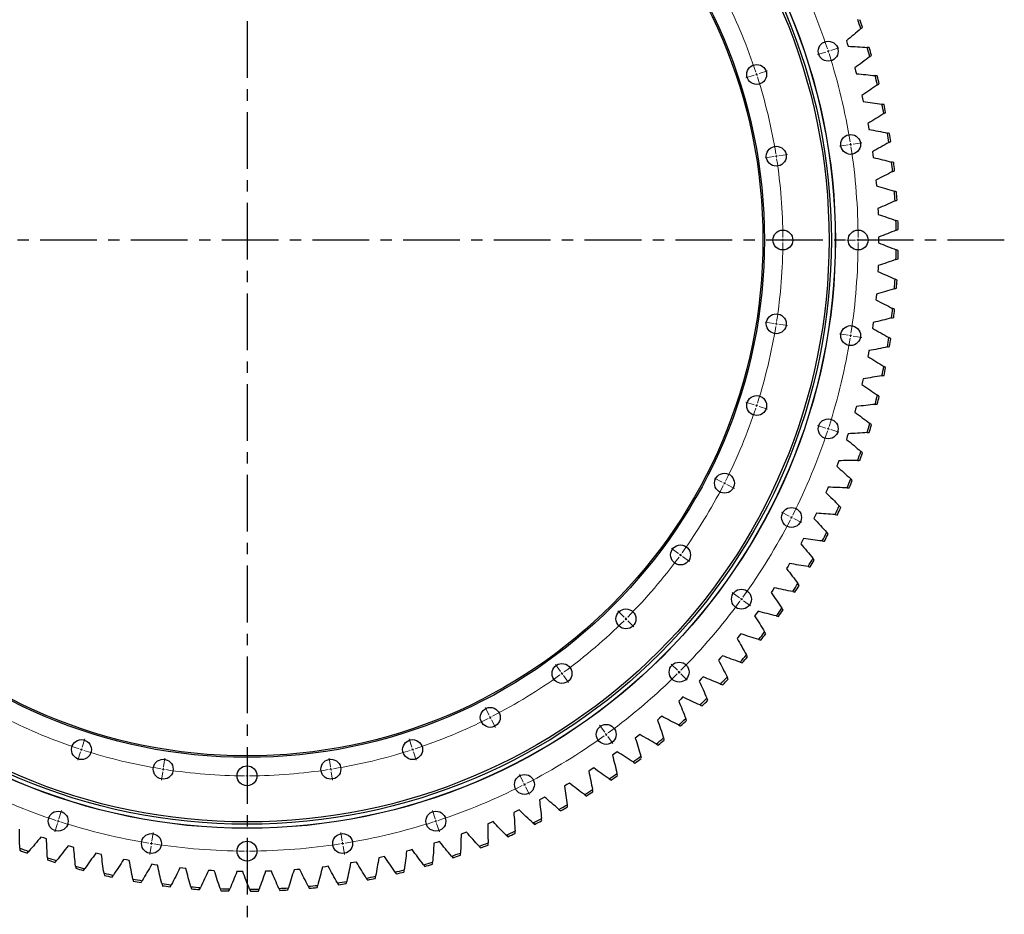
# Model space of a CAD drawing. Header units: millimetres. Extents: x 347 to 13098, y 43378 to 53497.
# Tile 6 of 15: x 3021 to 4950, y 50009 to 51762. Entities that reach past the tile are written whole.
import ezdxf

# ---------------------------------------------------------------- set-up
doc = ezdxf.new("R2010")
doc.units = ezdxf.units.MM
doc.header["$LTSCALE"] = 50
doc.linetypes.add('CENTER', pattern=[10.16, 6.35, -1.27, 1.27, -1.27])

msp = doc.modelspace()

# ---------------------------------------------------------------- linework, layer by layer
at = {"linetype": 'CENTER', "ltscale": 0.35}
for p, q in [((3466.4, 52825.9), (3466.4, 49835)), ((4950.3, 51330.4), (1982.5, 51330.4))]:
    msp.add_line(p, q, dxfattribs=at)
at = {"color": 0, "linetype": 'Continuous', "lineweight": 18}
for p, q in [((4610.1, 51702), (4626.3, 51707.3)), ((4600.6, 51698.9), (4584.4, 51693.7)), ((4605.3, 51700.5), (4603, 51699.7)), ((4605.3, 51700.5), (4607.7, 51701.3)), ((4460.3, 51653.4), (4444.1, 51648.1)), ((4465.1, 51654.9), (4462.7, 51654.1)), ((4465.1, 51654.9), (4467.4, 51655.7)), ((4469.8, 51656.5), (4486, 51661.7)), ((4644.3, 51517), (4627.5, 51514.3)), ((4649.2, 51517.8), (4646.7, 51517.4)), ((4649.2, 51517.8), (4651.7, 51518.2)), ((4654.1, 51518.6), (4670.9, 51521.2)), ((4503.5, 51494.7), (4506, 51495.1)), ((4508.5, 51495.5), (4525.2, 51498.1)), ((4498.6, 51493.9), (4481.8, 51491.3)), ((4503.5, 51494.7), (4501, 51494.3)), ((4511.4, 51330.4), (4494.4, 51330.4)), ((4516.4, 51330.4), (4513.9, 51330.4)), ((4516.4, 51330.4), (4518.9, 51330.4)), ((4521.4, 51330.4), (4538.4, 51330.4)), ((4658.9, 51330.4), (4641.9, 51330.4)), ((4663.9, 51330.4), (4661.4, 51330.4)), ((4663.9, 51330.4), (4666.4, 51330.4)), ((4668.9, 51330.4), (4685.9, 51330.4)), ((4498.6, 51167), (4481.8, 51169.6)), ((4503.5, 51166.2), (4501, 51166.6)), ((4503.5, 51166.2), (4506, 51165.8)), ((4508.5, 51165.4), (4525.2, 51162.7)), ((4644.3, 51143.9), (4627.5, 51146.6)), ((4649.2, 51143.1), (4646.7, 51143.5)), ((4649.2, 51143.1), (4651.7, 51142.7)), ((4654.1, 51142.3), (4670.9, 51139.7)), ((4460.3, 51007.5), (4444.1, 51012.8)), ((4465.1, 51006), (4462.7, 51006.8)), ((4465.1, 51006), (4467.4, 51005.2)), ((4469.8, 51004.4), (4486, 50999.2)), ((4600.6, 50961.9), (4584.4, 50967.2)), ((4605.3, 50960.4), (4603, 50961.2)), ((4605.3, 50960.4), (4607.7, 50959.6)), ((4610.1, 50958.9), (4626.3, 50953.6)), ((4397.5, 50856), (4382.4, 50863.7)), ((4402, 50853.8), (4399.8, 50854.9)), ((4402, 50853.8), (4404.2, 50852.6)), ((4406.5, 50851.5), (4421.6, 50843.8)), ((4529, 50789.1), (4513.8, 50796.8)), ((4533.4, 50786.8), (4531.2, 50787.9)), ((4533.4, 50786.8), (4535.6, 50785.7)), ((4537.9, 50784.5), (4553, 50776.8)), ((4311.9, 50716.2), (4298.1, 50726.2)), ((4315.9, 50713.3), (4313.9, 50714.7)), ((4315.9, 50713.3), (4317.9, 50711.8)), ((4320, 50710.3), (4333.7, 50700.3)), ((4431.2, 50629.5), (4417.4, 50639.5)), ((4435.2, 50626.6), (4433.2, 50628)), ((4435.2, 50626.6), (4437.3, 50625.1)), ((4439.3, 50623.6), (4453, 50613.6)), ((4205.4, 50591.5), (4193.3, 50603.5)), ((4208.9, 50588), (4207.1, 50589.8)), ((4208.9, 50588), (4210.7, 50586.2)), ((4212.4, 50584.4), (4224.5, 50572.4)), ((4080.7, 50485), (4070.7, 50498.8)), ((4309.7, 50487.2), (4297.6, 50499.2)), ((4083.6, 50481), (4082.1, 50483)), ((4083.6, 50481), (4085.1, 50479)), ((4086.6, 50476.9), (4096.5, 50463.2)), ((4313.2, 50483.7), (4311.4, 50485.5)), ((4313.2, 50483.7), (4315, 50481.9)), ((4316.7, 50480.2), (4328.8, 50468.1)), ((3940.9, 50399.3), (3933.1, 50414.5)), ((3943.1, 50394.9), (3942, 50397.1)), ((3943.1, 50394.9), (3944.3, 50392.7)), ((3945.4, 50390.4), (3953.1, 50375.3)), ((4167.4, 50365.7), (4157.4, 50379.4)), ((4170.3, 50361.6), (4168.8, 50363.7)), ((4170.3, 50361.6), (4171.8, 50359.6)), ((4173.3, 50357.6), (4183.2, 50343.9)), ((3143.5, 50336.6), (3148.8, 50352.8)), ((3789.4, 50336.6), (3784.1, 50352.8)), ((3140.4, 50327.1), (3135.2, 50310.9)), ((3142, 50331.8), (3141.2, 50329.5)), ((3142, 50331.8), (3142.7, 50334.2)), ((3790.9, 50331.8), (3790.1, 50334.2)), ((3790.9, 50331.8), (3791.7, 50329.5)), ((3792.5, 50327.1), (3797.7, 50310.9)), ((3303, 50298.3), (3305.6, 50315.1)), ((3466.4, 50285.4), (3466.4, 50302.4)), ((3629.9, 50298.3), (3627.3, 50315.1)), ((3301.4, 50288.4), (3298.7, 50271.6)), ((3302.2, 50293.4), (3301.8, 50290.9)), ((3302.2, 50293.4), (3302.6, 50295.8)), ((3466.4, 50280.4), (3466.4, 50282.9)), ((3466.4, 50280.4), (3466.4, 50277.9)), ((3630.7, 50293.4), (3630.3, 50295.8)), ((3630.7, 50293.4), (3631.1, 50290.9)), ((3631.5, 50288.4), (3634.1, 50271.6)), ((4007.8, 50267.9), (4000.1, 50283.1)), ((3466.4, 50275.4), (3466.4, 50258.4)), ((4010.1, 50263.5), (4009, 50265.7)), ((4010.1, 50263.5), (4011.2, 50261.2)), ((4012.4, 50259), (4020.1, 50243.9)), ((3097.9, 50196.3), (3103.2, 50212.5)), ((3834.9, 50196.3), (3829.7, 50212.5)), ((3094.8, 50186.8), (3089.6, 50170.6)), ((3096.4, 50191.6), (3095.6, 50189.2)), ((3096.4, 50191.6), (3097.2, 50193.9)), ((3836.5, 50191.6), (3835.7, 50193.9)), ((3836.5, 50191.6), (3837.3, 50189.2)), ((3838, 50186.8), (3843.3, 50170.6)), ((3279.9, 50152.6), (3282.6, 50169.4)), ((3653, 50152.6), (3650.3, 50169.4)), ((3279.1, 50147.7), (3278.7, 50145.2)), ((3279.1, 50147.7), (3279.5, 50150.2)), ((3466.4, 50137.9), (3466.4, 50154.9)), ((3653.8, 50147.7), (3653.4, 50150.2)), ((3653.8, 50147.7), (3654.2, 50145.2)), ((3278.3, 50142.8), (3275.7, 50126)), ((3466.4, 50132.9), (3466.4, 50135.4)), ((3466.4, 50132.9), (3466.4, 50130.4)), ((3466.4, 50127.9), (3466.4, 50110.9)), ((3654.6, 50142.8), (3657.2, 50126))]:
    msp.add_line(p, q, dxfattribs=at)
at = {"color": 7, "linetype": 'Continuous', "lineweight": 25}
for p, q in [((4640.9, 51721.1), (4642.7, 51715.6)), ((4642.7, 51715.6), (4644.4, 51710.1)), ((4657.3, 51667.6), (4658.9, 51662)), ((4658.9, 51662), (4660.4, 51656.4)), ((4671.3, 51613.4), (4672.7, 51607.8)), ((4672.7, 51607.8), (4673.9, 51602.2)), ((4682.9, 51558.7), (4684, 51553)), ((4684, 51553), (4685, 51547.3)), ((4691.9, 51503.5), (4692.8, 51497.8)), ((4692.8, 51497.8), (4693.5, 51492)), ((4698.5, 51447.9), (4699.1, 51442.2)), ((4699.1, 51442.2), (4699.6, 51436.4)), ((4702.6, 51392.1), (4702.9, 51386.4)), ((4702.9, 51386.4), (4703.1, 51380.6)), ((4704.1, 51336.2), (4704.1, 51330.4)), ((4704.1, 51330.4), (4704.1, 51324.7)), ((4702.9, 51274.5), (4702.6, 51268.7)), ((4703.1, 51280.3), (4702.9, 51274.5)), ((4699.1, 51218.7), (4698.5, 51213)), ((4699.6, 51224.5), (4699.1, 51218.7)), ((4693.5, 51168.9), (4692.8, 51163.1)), ((4692.8, 51163.1), (4691.9, 51157.4)), ((4685, 51113.6), (4684, 51107.9)), ((4684, 51107.9), (4682.9, 51102.2)), ((4672.7, 51053.1), (4671.3, 51047.5)), ((4673.9, 51058.7), (4672.7, 51053.1)), ((4658.9, 50998.9), (4657.3, 50993.3)), ((4660.4, 51004.4), (4658.9, 50998.9)), ((4642.7, 50945.3), (4640.9, 50939.8)), ((4644.4, 50950.8), (4642.7, 50945.3)), ((4626.1, 50898), (4624.1, 50892.6)), ((4624.1, 50892.6), (4622, 50887.2)), ((4603.1, 50840.7), (4600.8, 50835.4)), ((4605.4, 50846), (4603.1, 50840.7)), ((4579.8, 50789.8), (4577.3, 50784.7)), ((4582.3, 50795.1), (4579.8, 50789.8)), ((4557, 50745.2), (4554.3, 50740.1)), ((4554.3, 50740.1), (4551.5, 50735)), ((4526.5, 50691.5), (4523.5, 50686.6)), ((4529.4, 50696.5), (4526.5, 50691.5)), ((4499.7, 50649.1), (4496.5, 50644.3)), ((4496.5, 50644.3), (4493.3, 50639.5)), ((4464.5, 50598.4), (4461, 50593.8)), ((4467.8, 50603.1), (4464.5, 50598.4)), ((4430.4, 50554.1), (4426.7, 50549.6)), ((4434, 50558.6), (4430.4, 50554.1)), ((4394.3, 50511.3), (4390.4, 50507)), ((4398.1, 50515.7), (4394.3, 50511.3)), ((4360.3, 50474.4), (4356.3, 50470.2)), ((4356.3, 50470.2), (4352.3, 50466.1)), ((4320.7, 50434.9), (4316.6, 50430.9)), ((4316.6, 50430.9), (4312.3, 50427)), ((4279.4, 50397.2), (4275, 50393.4)), ((4275, 50393.4), (4270.6, 50389.7)), ((4231.9, 50357.8), (4227.3, 50354.3)), ((4236.4, 50361.4), (4231.9, 50357.8)), ((4187.1, 50324.2), (4182.4, 50320.9)), ((4191.8, 50327.6), (4187.1, 50324.2)), ((4140.9, 50292.7), (4136.1, 50289.6)), ((4145.8, 50295.9), (4140.9, 50292.7)), ((4093.3, 50263.3), (4088.3, 50260.4)), ((4098.3, 50266.2), (4093.3, 50263.3)), ((4044.5, 50236), (4039.4, 50233.4)), ((4049.6, 50238.8), (4044.5, 50236)), ((3994.4, 50211), (3989.2, 50208.6)), ((3999.6, 50213.5), (3994.4, 50211)), ((3943.3, 50188.3), (3938, 50186.1)), ((3948.6, 50190.6), (3943.3, 50188.3)), ((3891.2, 50167.9), (3885.8, 50166)), ((3896.6, 50170), (3891.2, 50167.9)), ((3068, 50158.6), (3062.6, 50160.5)), ((3073.5, 50156.8), (3068, 50158.6)), ((3838.3, 50149.9), (3832.7, 50148.2)), ((3843.8, 50151.7), (3838.3, 50149.9)), ((3121.4, 50141.8), (3115.9, 50143.5)), ((3127, 50140.2), (3121.4, 50141.8)), ((3175.5, 50127.4), (3169.9, 50128.8)), ((3181.1, 50126.1), (3175.5, 50127.4)), ((3784.5, 50134.3), (3778.9, 50132.9)), ((3790.1, 50135.9), (3784.5, 50134.3)), ((3230.1, 50115.5), (3224.5, 50116.7)), ((3235.8, 50114.5), (3230.1, 50115.5)), ((3285.3, 50106.1), (3279.6, 50107)), ((3291, 50105.3), (3285.3, 50106.1)), ((3675.2, 50110.5), (3669.5, 50109.6)), ((3680.9, 50111.5), (3675.2, 50110.5)), ((3730.2, 50121.2), (3724.5, 50120)), ((3735.8, 50122.4), (3730.2, 50121.2)), ((3340.8, 50099.1), (3335, 50099.8)), ((3346.5, 50098.6), (3340.8, 50099.1)), ((3396.5, 50094.7), (3390.8, 50095.1)), ((3402.3, 50094.4), (3396.5, 50094.7)), ((3452.5, 50092.8), (3446.7, 50092.9)), ((3458.2, 50092.8), (3452.5, 50092.8)), ((3508.4, 50093.5), (3502.6, 50093.3)), ((3514.2, 50093.7), (3508.4, 50093.5)), ((3564.2, 50096.6), (3558.5, 50096.2)), ((3570, 50097.1), (3564.2, 50096.6)), ((3619.9, 50102.3), (3614.2, 50101.6)), ((3625.6, 50103.1), (3619.9, 50102.3))]:
    msp.add_line(p, q, dxfattribs=at)
for centre, radius in [((3466.4, 51330.4), 1153), ((3466.4, 51330.4), 1152.7), ((3466.4, 51330.4), 1145), ((3466.4, 51330.4), 1140.5), ((3466.4, 51330.4), 1014), ((3466.4, 51330.4), 1011), ((4605.3, 51700.5), 19.5), ((4465.1, 51654.9), 19.5), ((4649.2, 51517.8), 19.5), ((4503.5, 51494.7), 19.5), ((4516.4, 51330.4), 19.5), ((4663.9, 51330.4), 19.5), ((4503.5, 51166.2), 19.5), ((4649.2, 51143.1), 19.5), ((4465.1, 51006), 19.5), ((4605.3, 50960.4), 19.5), ((4402, 50853.8), 19.5), ((4533.4, 50786.8), 19.5), ((4315.9, 50713.3), 19.5), ((4435.2, 50626.6), 19.5), ((4208.9, 50588), 19.5), ((4083.6, 50481), 19.5), ((4313.2, 50483.7), 19.5), ((3943.1, 50394.9), 19.5), ((4170.3, 50361.6), 19.5), ((3142, 50331.8), 19.5), ((3790.9, 50331.8), 19.5), ((3302.2, 50293.4), 19.5), ((3466.4, 50280.4), 19.5), ((3630.7, 50293.4), 19.5), ((4010.1, 50263.5), 19.5), ((3096.4, 50191.6), 19.5), ((3836.5, 50191.6), 19.5), ((3279.1, 50147.7), 19.5), ((3653.8, 50147.7), 19.5), ((3466.4, 50132.9), 19.5)]:
    msp.add_circle(centre, radius, dxfattribs=at)
at = {"color": 0, "linetype": 'Continuous', "lineweight": 18}
for radius, start, end in [(1197.5, 18.2392, 26.7608), (1050, 18.2728, 26.7272), (1197.5, 18, 18.1196), (1197.5, 17.8804, 18), (1197.5, 9.2392, 17.7608), (1050, 18, 18.1364), (1050, 17.8636, 18), (1050, 9.2728, 17.7272), (1197.5, 9, 9.1196), (1197.5, 8.8804, 9), (1050, 9, 9.1364), (1197.5, 0.2392, 8.7608), (1050, 8.8636, 9), (1050, 0.2728, 8.7272), (1050, 351.2728, 359.7272), (1050, 0, 0.1364), (1050, 359.8636, 0), (1197.5, 351.2392, 359.7608), (1197.5, 0, 0.1196), (1197.5, 359.8804, 0), (1050, 351, 351.1364), (1050, 342.2728, 350.7272), (1050, 350.8636, 351), (1197.5, 342.2392, 350.7608), (1197.5, 350.8804, 351), (1197.5, 351, 351.1196), (1050, 333.2728, 341.7272), (1050, 341.8636, 342), (1050, 342, 342.1364), (1197.5, 333.2392, 341.7608), (1197.5, 341.8804, 342), (1197.5, 342, 342.1196), (1050, 324.2728, 332.7272), (1050, 332.8636, 333), (1050, 333, 333.1364), (1197.5, 324.2392, 332.7608), (1197.5, 332.8804, 333), (1197.5, 333, 333.1196), (1050, 315.2728, 323.7272), (1050, 323.8636, 324), (1050, 324, 324.1364), (1197.5, 324, 324.1196), (1197.5, 315.2392, 323.7608), (1197.5, 323.8804, 324), (1050, 315, 315.1364), (1050, 306.2728, 314.7272), (1050, 314.8636, 315), (1050, 297.2728, 305.7272), (1050, 305.8636, 306), (1050, 306, 306.1364), (1197.5, 306.2392, 314.7608), (1197.5, 314.8804, 315), (1197.5, 315, 315.1196), (1050, 297, 297.1364), (1050, 243.2728, 251.7272), (1050, 288.2728, 296.7272), (1050, 296.8636, 297), (1197.5, 297.2392, 305.7608), (1197.5, 305.8804, 306), (1197.5, 306, 306.1196), (1050, 251.8636, 252), (1050, 252, 252.1364), (1050, 252.2728, 260.7272), (1050, 279.2728, 287.7272), (1050, 287.8636, 288), (1050, 288, 288.1364), (1050, 260.8636, 261), (1050, 261, 261.1364), (1050, 261.2728, 269.7272), (1050, 269.8636, 270), (1050, 270, 270.1364), (1050, 270.2728, 278.7272), (1050, 278.8636, 279), (1050, 279, 279.1364), (1197.5, 243.2392, 251.7608), (1197.5, 288.2392, 296.7608), (1197.5, 296.8804, 297), (1197.5, 297, 297.1196), (1197.5, 251.8804, 252), (1197.5, 252, 252.1196), (1197.5, 252.2392, 260.7608), (1197.5, 279.2392, 287.7608), (1197.5, 287.8804, 288), (1197.5, 288, 288.1196), (1197.5, 260.8804, 261), (1197.5, 261, 261.1196), (1197.5, 261.2392, 269.7608), (1197.5, 270.2392, 278.7608), (1197.5, 278.8804, 279), (1197.5, 279, 279.1196), (1197.5, 269.8804, 270), (1197.5, 270, 270.1196)]:
    msp.add_arc((3466.4, 51330.4), radius, start, end, dxfattribs=at)
at = {"color": 7, "linetype": 'Continuous', "lineweight": 25}
for radius, start, end in [(1272.2, 19.0022, 19.8467), (1276.2, 19.0733, 19.7756), (1272.2, 16.4123, 17.2568), (1276.2, 16.4834, 17.1857), (1272.2, 13.8223, 14.6669), (1276.2, 13.8935, 14.5957), (1272.2, 11.2324, 12.0769), (1276.2, 11.3036, 12.0058), (1272.2, 8.6425, 9.487), (1276.2, 8.7136, 9.4159), (1272.2, 6.0525, 6.8971), (1276.2, 6.1237, 6.8259), (1272.2, 3.4626, 4.3072), (1276.2, 3.5338, 4.236), (1272.2, 0.8727, 1.7172), (1276.2, 0.9438, 1.6461), (1272.2, 358.2828, 359.1273), (1276.2, 358.3539, 359.0562), (1272.2, 355.6928, 356.5374), (1276.2, 355.764, 356.4662), (1272.2, 353.1029, 353.9475), (1276.2, 353.1741, 353.8763), (1272.2, 350.513, 351.3575), (1276.2, 350.5841, 351.2864), (1272.2, 347.9231, 348.7676), (1276.2, 347.9942, 348.6964), (1272.2, 345.3331, 346.1777), (1276.2, 345.4043, 346.1065), (1272.2, 342.7432, 343.5877), (1276.2, 342.8143, 343.5166), (1272.2, 340.1533, 340.9978), (1276.2, 340.2244, 340.9267), (1272.2, 337.5633, 338.4079), (1276.2, 337.6345, 338.3367), (1272.2, 334.9734, 335.818), (1276.2, 335.0446, 335.7468), (1272.2, 332.3835, 333.228), (1276.2, 332.4546, 333.1569), (1272.2, 329.7936, 330.6381), (1276.2, 329.8647, 330.567), (1272.2, 327.2036, 328.0482), (1276.2, 327.2748, 327.977), (1272.2, 324.6137, 325.4582), (1276.2, 324.6848, 325.3871), (1272.2, 322.0238, 322.8683), (1276.2, 322.0949, 322.7972), (1272.2, 319.4338, 320.2784), (1276.2, 319.505, 320.2072), (1272.2, 316.8439, 317.6885), (1276.2, 316.9151, 317.6173), (1272.2, 314.254, 315.0985), (1276.2, 314.3251, 315.0274), (1272.2, 311.6641, 312.5086), (1276.2, 311.7352, 312.4375), (1272.2, 309.0741, 309.9187), (1276.2, 309.1453, 309.8475), (1272.2, 306.4842, 307.3287), (1276.2, 306.5553, 307.2576), (1272.2, 303.8943, 304.7388), (1276.2, 303.9654, 304.6677), (1272.2, 301.3043, 302.1489), (1276.2, 301.3755, 302.0777), (1272.2, 298.7144, 299.559), (1276.2, 298.7856, 299.4878), (1272.2, 296.1245, 296.969), (1276.2, 296.1956, 296.8979), (1272.2, 293.5346, 294.3791), (1276.2, 293.6057, 294.308), (1272.2, 290.9446, 291.7892), (1276.2, 291.0158, 291.718), (1272.2, 249.5058, 250.3503), (1276.2, 249.5769, 250.2792), (1272.2, 288.3547, 289.1992), (1272.2, 252.0957, 252.9403), (1276.2, 252.1669, 252.8691), (1272.2, 285.7648, 286.6093), (1276.2, 285.8359, 286.5382), (1276.2, 288.4259, 289.1281), (1272.2, 254.6856, 255.5302), (1276.2, 254.7568, 255.459), (1272.2, 257.2756, 258.1201), (1272.2, 283.1749, 284.0194), (1276.2, 283.246, 283.9482), (1276.2, 257.3467, 258.049), (1272.2, 259.8655, 260.71), (1276.2, 259.9366, 260.6389), (1272.2, 262.4554, 263.3), (1272.2, 277.995, 278.8395), (1276.2, 278.0661, 278.7684), (1272.2, 280.5849, 281.4295), (1276.2, 280.6561, 281.3583), (1276.2, 262.5266, 263.2288), (1272.2, 265.0454, 265.8899), (1276.2, 265.1165, 265.8188), (1272.2, 267.6353, 268.4798), (1276.2, 267.7064, 268.4087), (1272.2, 270.2252, 271.0698), (1276.2, 270.2964, 270.9986), (1272.2, 272.8151, 273.6597), (1276.2, 272.8863, 273.5885), (1272.2, 275.4051, 276.2496), (1276.2, 275.4762, 276.1785)]:
    msp.add_arc((3466.4, 51330.4), radius, start, end, dxfattribs=at)
for points in [[(4669.3, 51744.7), (4670.4, 51745.6), (4671.5, 51746.5), (4672.6, 51747.5)], [(4669.3, 51744.7), (4659.9, 51736.7), (4650.5, 51728.8), (4640.9, 51721.1)], [(4644.4, 51710.1), (4656.8, 51709.5), (4669.1, 51708.8), (4681.4, 51707.9)], [(4685.7, 51707.5), (4684.2, 51707.6), (4682.8, 51707.7), (4681.4, 51707.9)], [(4686.8, 51689.9), (4677.1, 51682.3), (4667.2, 51674.9), (4657.3, 51667.6)], [(4686.8, 51689.9), (4687.9, 51690.8), (4689.1, 51691.7), (4690.2, 51692.6)], [(4660.4, 51656.4), (4672.7, 51655.3), (4684.9, 51654), (4697.2, 51652.6)], [(4701.5, 51652), (4700, 51652.2), (4698.6, 51652.4), (4697.2, 51652.6)], [(4701.8, 51634.4), (4691.7, 51627.3), (4681.6, 51620.3), (4671.3, 51613.4)], [(4701.8, 51634.4), (4703, 51635.2), (4704.1, 51636.1), (4705.3, 51636.9)], [(4673.9, 51602.2), (4686.1, 51600.5), (4698.3, 51598.6), (4710.5, 51596.6)], [(4714.7, 51595.9), (4713.3, 51596.1), (4711.9, 51596.4), (4710.5, 51596.6)], [(4714.3, 51578.3), (4703.9, 51571.6), (4693.4, 51565.1), (4682.9, 51558.7)], [(4714.3, 51578.3), (4715.5, 51579), (4716.7, 51579.8), (4717.9, 51580.6)], [(4685, 51547.3), (4697.1, 51545.1), (4709.2, 51542.7), (4721.2, 51540.1)], [(4725.4, 51539.2), (4724, 51539.5), (4722.6, 51539.8), (4721.2, 51540.1)], [(4724.2, 51521.6), (4713.5, 51515.4), (4702.8, 51509.4), (4691.9, 51503.5)], [(4724.2, 51521.6), (4725.4, 51522.3), (4726.7, 51523.1), (4727.9, 51523.8)], [(4693.5, 51492), (4705.5, 51489.3), (4717.5, 51486.3), (4729.4, 51483.2)], [(4733.6, 51482.1), (4732.2, 51482.5), (4730.8, 51482.9), (4729.4, 51483.2)], [(4731.6, 51464.6), (4720.6, 51458.9), (4709.6, 51453.3), (4698.5, 51447.9)], [(4731.6, 51464.6), (4732.8, 51465.3), (4734.1, 51465.9), (4735.4, 51466.6)], [(4699.6, 51436.4), (4711.4, 51433.1), (4723.3, 51429.6), (4735, 51426)], [(4739.2, 51424.7), (4737.8, 51425.1), (4736.4, 51425.6), (4735, 51426)], [(4736.3, 51407.3), (4725.1, 51402.1), (4713.9, 51397), (4702.6, 51392.1)], [(4736.3, 51407.3), (4737.6, 51407.9), (4738.9, 51408.5), (4740.2, 51409.1)], [(4703.1, 51380.6), (4714.8, 51376.8), (4726.5, 51372.7), (4738.1, 51368.6)], [(4742.1, 51367.1), (4740.8, 51367.6), (4739.4, 51368.1), (4738.1, 51368.6)], [(4738.5, 51349.8), (4727.1, 51345.1), (4715.6, 51340.6), (4704.1, 51336.2)], [(4738.5, 51349.8), (4739.8, 51350.4), (4741.1, 51350.9), (4742.5, 51351.5)], [(4704.1, 51324.7), (4715.6, 51320.3), (4727.1, 51315.8), (4738.5, 51311.1)], [(4742.5, 51309.4), (4741.1, 51310), (4739.8, 51310.5), (4738.5, 51311.1)], [(4738.1, 51292.3), (4726.5, 51288.1), (4714.8, 51284.1), (4703.1, 51280.3)], [(4738.1, 51292.3), (4739.4, 51292.8), (4740.8, 51293.3), (4742.1, 51293.8)], [(4702.6, 51268.7), (4713.9, 51263.9), (4725.1, 51258.8), (4736.3, 51253.6)], [(4740.2, 51251.8), (4738.9, 51252.4), (4737.6, 51253), (4736.3, 51253.6)], [(4735, 51234.9), (4723.3, 51231.2), (4711.4, 51227.8), (4699.6, 51224.5)], [(4735, 51234.9), (4736.4, 51235.3), (4737.8, 51235.8), (4739.2, 51236.2)], [(4698.5, 51213), (4709.6, 51207.6), (4720.6, 51202), (4731.6, 51196.3)], [(4735.4, 51194.3), (4734.1, 51195), (4732.8, 51195.6), (4731.6, 51196.3)], [(4729.4, 51177.7), (4717.5, 51174.6), (4705.5, 51171.6), (4693.5, 51168.9)], [(4729.4, 51177.7), (4730.8, 51178), (4732.2, 51178.4), (4733.6, 51178.8)], [(4691.9, 51157.4), (4702.8, 51151.5), (4713.5, 51145.5), (4724.2, 51139.3)], [(4727.9, 51137.1), (4726.7, 51137.8), (4725.4, 51138.6), (4724.2, 51139.3)], [(4721.2, 51120.8), (4709.2, 51118.2), (4697.1, 51115.8), (4685, 51113.6)], [(4721.2, 51120.8), (4722.6, 51121.1), (4724, 51121.4), (4725.4, 51121.7)], [(4682.9, 51102.2), (4693.4, 51095.8), (4703.9, 51089.3), (4714.3, 51082.6)], [(4717.9, 51080.3), (4716.7, 51081.1), (4715.5, 51081.9), (4714.3, 51082.6)], [(4710.5, 51064.3), (4698.3, 51062.2), (4686.1, 51060.4), (4673.9, 51058.7)], [(4710.5, 51064.3), (4711.9, 51064.5), (4713.3, 51064.7), (4714.7, 51065)], [(4671.3, 51047.5), (4681.6, 51040.6), (4691.7, 51033.6), (4701.8, 51026.5)], [(4705.3, 51024), (4704.1, 51024.8), (4703, 51025.7), (4701.8, 51026.5)], [(4697.2, 51008.3), (4684.9, 51006.9), (4672.7, 51005.6), (4660.4, 51004.4)], [(4697.2, 51008.3), (4698.6, 51008.5), (4700, 51008.7), (4701.5, 51008.8)], [(4657.3, 50993.3), (4667.2, 50986), (4677.1, 50978.6), (4686.8, 50971)], [(4690.2, 50968.3), (4689.1, 50969.2), (4687.9, 50970.1), (4686.8, 50971)], [(4640.9, 50939.8), (4650.5, 50932.1), (4659.9, 50924.2), (4669.3, 50916.2)], [(4681.4, 50953), (4669.1, 50952.1), (4656.8, 50951.4), (4644.4, 50950.8)], [(4681.4, 50953), (4682.8, 50953.1), (4684.2, 50953.3), (4685.7, 50953.4)], [(4663.1, 50898.5), (4650.7, 50898.2), (4638.4, 50898), (4626.1, 50898)], [(4663.1, 50898.5), (4664.5, 50898.6), (4665.9, 50898.6), (4667.4, 50898.7)], [(4672.6, 50913.4), (4671.5, 50914.3), (4670.4, 50915.3), (4669.3, 50916.2)], [(4622, 50887.2), (4631.2, 50879), (4640.4, 50870.7), (4649.4, 50862.3)], [(4652.5, 50859.3), (4651.5, 50860.3), (4650.4, 50861.3), (4649.4, 50862.3)], [(4642.3, 50844.9), (4630, 50845.1), (4617.7, 50845.5), (4605.4, 50846)], [(4642.3, 50844.9), (4643.8, 50844.9), (4645.2, 50844.9), (4646.6, 50844.8)], [(4600.8, 50835.4), (4609.7, 50826.8), (4618.4, 50818.1), (4627, 50809.3)], [(4630, 50806.2), (4629, 50807.3), (4628, 50808.3), (4627, 50809.3)], [(4577.3, 50784.7), (4585.7, 50775.7), (4594.1, 50766.6), (4602.3, 50757.4)], [(4619.2, 50792.3), (4606.9, 50793), (4594.6, 50793.9), (4582.3, 50795.1)], [(4619.2, 50792.3), (4620.6, 50792.2), (4622.1, 50792.1), (4623.5, 50792)], [(4593.7, 50740.7), (4581.4, 50742), (4569.2, 50743.5), (4557, 50745.2)], [(4605.1, 50754.2), (4604.2, 50755.3), (4603.2, 50756.3), (4602.3, 50757.4)], [(4551.5, 50735), (4559.5, 50725.7), (4567.4, 50716.2), (4575.2, 50706.7)], [(4593.7, 50740.7), (4595.1, 50740.6), (4596.6, 50740.4), (4598, 50740.3)], [(4577.9, 50703.3), (4577, 50704.4), (4576.1, 50705.5), (4575.2, 50706.7)], [(4523.5, 50686.6), (4531.1, 50676.9), (4538.6, 50667.1), (4545.9, 50657.2)], [(4565.9, 50690.4), (4553.7, 50692.2), (4541.5, 50694.3), (4529.4, 50696.5)], [(4565.9, 50690.4), (4567.3, 50690.2), (4568.7, 50690), (4570.2, 50689.7)], [(4535.9, 50641.4), (4523.8, 50643.8), (4511.7, 50646.4), (4499.7, 50649.1)], [(4548.4, 50653.7), (4547.6, 50654.9), (4546.7, 50656), (4545.9, 50657.2)], [(4493.3, 50639.5), (4500.5, 50629.5), (4507.5, 50619.3), (4514.4, 50609.1)], [(4535.9, 50641.4), (4537.3, 50641.1), (4538.7, 50640.8), (4540.1, 50640.5)], [(4516.8, 50605.5), (4516, 50606.7), (4515.2, 50607.9), (4514.4, 50609.1)], [(4461, 50593.8), (4467.7, 50583.5), (4474.3, 50573), (4480.7, 50562.5)], [(4503.6, 50593.7), (4491.6, 50596.7), (4479.7, 50599.8), (4467.8, 50603.1)], [(4503.6, 50593.7), (4505, 50593.4), (4506.4, 50593), (4507.8, 50592.7)], [(4469.3, 50547.6), (4457.4, 50551.1), (4445.7, 50554.8), (4434, 50558.6)], [(4482.9, 50558.8), (4482.2, 50560), (4481.4, 50561.3), (4480.7, 50562.5)], [(4426.7, 50549.6), (4432.9, 50539), (4439, 50528.2), (4445, 50517.4)], [(4469.3, 50547.6), (4470.6, 50547.2), (4472, 50546.8), (4473.4, 50546.4)], [(4432.9, 50503.1), (4421.2, 50507.1), (4409.6, 50511.3), (4398.1, 50515.7)], [(4447, 50513.7), (4446.3, 50514.9), (4445.7, 50516.2), (4445, 50517.4)], [(4390.4, 50507), (4396.2, 50496.1), (4401.8, 50485.1), (4407.2, 50474.1)], [(4432.9, 50503.1), (4434.2, 50502.6), (4435.6, 50502.2), (4436.9, 50501.7)], [(4394.5, 50460.3), (4383, 50464.8), (4371.6, 50469.5), (4360.3, 50474.4)], [(4409.1, 50470.2), (4408.5, 50471.5), (4407.9, 50472.8), (4407.2, 50474.1)], [(4352.3, 50466.1), (4357.5, 50454.9), (4362.6, 50443.7), (4367.6, 50432.4)], [(4394.5, 50460.3), (4395.8, 50459.7), (4397.2, 50459.2), (4398.5, 50458.7)], [(4354.2, 50419.2), (4343, 50424.3), (4331.8, 50429.5), (4320.7, 50434.9)], [(4312.3, 50427), (4317.1, 50415.6), (4321.7, 50404.1), (4326.1, 50392.6)], [(4354.2, 50419.2), (4355.5, 50418.6), (4356.9, 50418.1), (4358.2, 50417.5)], [(4369.3, 50428.5), (4368.7, 50429.8), (4368.1, 50431.1), (4367.6, 50432.4)], [(4312.2, 50380), (4301.1, 50385.6), (4290.2, 50391.3), (4279.4, 50397.2)], [(4270.6, 50389.7), (4274.9, 50378.1), (4278.9, 50366.4), (4282.8, 50354.7)], [(4312.2, 50380), (4313.4, 50379.4), (4314.7, 50378.8), (4316, 50378.1)], [(4327.6, 50388.6), (4327.1, 50389.9), (4326.6, 50391.3), (4326.1, 50392.6)], [(4268.3, 50342.8), (4257.6, 50348.9), (4246.9, 50355.1), (4236.4, 50361.4)], [(4227.3, 50354.3), (4231, 50342.5), (4234.5, 50330.7), (4237.9, 50318.8)], [(4268.3, 50342.8), (4269.6, 50342.1), (4270.8, 50341.4), (4272.1, 50340.7)], [(4284.2, 50350.6), (4283.7, 50352), (4283.3, 50353.4), (4282.8, 50354.7)], [(4182.4, 50320.9), (4185.6, 50309), (4188.6, 50297), (4191.4, 50285)], [(4222.9, 50307.6), (4212.4, 50314.1), (4202.1, 50320.8), (4191.8, 50327.6)], [(4239.1, 50314.7), (4238.7, 50316.1), (4238.3, 50317.5), (4237.9, 50318.8)], [(4222.9, 50307.6), (4224.1, 50306.8), (4225.3, 50306.1), (4226.5, 50305.3)], [(4136.1, 50289.6), (4138.7, 50277.5), (4141.1, 50265.4), (4143.4, 50253.3)], [(4175.9, 50274.4), (4165.7, 50281.4), (4155.7, 50288.6), (4145.8, 50295.9)], [(4192.4, 50280.8), (4192, 50282.2), (4191.7, 50283.6), (4191.4, 50285)], [(4088.3, 50260.4), (4090.4, 50248.2), (4092.3, 50236), (4094, 50223.8)], [(4127.5, 50243.5), (4117.6, 50250.9), (4107.9, 50258.5), (4098.3, 50266.2)], [(4175.9, 50274.4), (4177.1, 50273.6), (4178.3, 50272.8), (4179.4, 50272)], [(4127.5, 50243.5), (4128.6, 50242.6), (4129.7, 50241.7), (4130.9, 50240.9)], [(4144.2, 50249.1), (4143.9, 50250.5), (4143.7, 50251.9), (4143.4, 50253.3)], [(4039.4, 50233.4), (4040.9, 50221.1), (4042.2, 50208.9), (4043.4, 50196.6)], [(4077.7, 50214.7), (4068.2, 50222.6), (4058.8, 50230.6), (4049.6, 50238.8)], [(4094.6, 50219.6), (4094.4, 50221), (4094.2, 50222.4), (4094, 50223.8)], [(3989.2, 50208.6), (3990.2, 50196.3), (3991, 50184), (3991.6, 50171.7)], [(4026.6, 50188.2), (4017.5, 50196.5), (4008.5, 50205), (3999.6, 50213.5)], [(4077.7, 50214.7), (4078.8, 50213.8), (4079.9, 50212.9), (4081, 50211.9)], [(3938, 50186.1), (3938.4, 50173.8), (3938.6, 50161.5), (3938.7, 50149.1)], [(3974.4, 50164.1), (3965.7, 50172.8), (3957.1, 50181.6), (3948.6, 50190.6)], [(4026.6, 50188.2), (4027.7, 50187.2), (4028.7, 50186.3), (4029.8, 50185.3)], [(4043.8, 50192.3), (4043.7, 50193.7), (4043.5, 50195.2), (4043.4, 50196.6)], [(3021, 50138.8), (3020.8, 50151.1), (3020.8, 50163.4), (3020.9, 50175.8)], [(3885.8, 50166), (3885.6, 50153.7), (3885.3, 50141.3), (3884.8, 50129)], [(3921.2, 50142.3), (3912.9, 50151.4), (3904.7, 50160.6), (3896.6, 50170)], [(3974.4, 50164.1), (3975.4, 50163.1), (3976.5, 50162), (3977.5, 50161)], [(3991.8, 50167.4), (3991.7, 50168.8), (3991.6, 50170.3), (3991.6, 50171.7)], [(3062.6, 50160.5), (3054.7, 50151), (3046.8, 50141.6), (3038.6, 50132.3)], [(3075.3, 50119.9), (3074.6, 50132.2), (3074, 50144.5), (3073.5, 50156.8)], [(3832.7, 50148.2), (3832, 50135.9), (3831.1, 50123.6), (3830.1, 50111.3)], [(3867.1, 50123), (3859.1, 50132.4), (3851.4, 50142), (3843.8, 50151.7)], [(3938.7, 50144.8), (3938.7, 50146.3), (3938.7, 50147.7), (3938.7, 50149.1)], [(3021, 50138.8), (3021.1, 50137.3), (3021.1, 50135.9), (3021.1, 50134.5)], [(3035.8, 50129.1), (3036.8, 50130.2), (3037.7, 50131.3), (3038.6, 50132.3)], [(3115.9, 50143.5), (3108.5, 50133.6), (3100.9, 50123.9), (3093.2, 50114.2)], [(3130.4, 50103.4), (3129.1, 50115.7), (3127.9, 50128), (3127, 50140.2)], [(3169.9, 50128.8), (3162.9, 50118.7), (3155.8, 50108.6), (3148.6, 50098.6)], [(3186.2, 50089.5), (3184.3, 50101.7), (3182.6, 50113.9), (3181.1, 50126.1)], [(3778.9, 50132.9), (3777.7, 50120.6), (3776.2, 50108.4), (3774.6, 50096.1)], [(3812.1, 50106.1), (3804.6, 50115.9), (3797.3, 50125.8), (3790.1, 50135.9)], [(3884.6, 50124.7), (3884.7, 50126.1), (3884.8, 50127.6), (3884.8, 50129)], [(3921.2, 50142.3), (3922.2, 50141.2), (3923.1, 50140.2), (3924.1, 50139.1)], [(3075.3, 50119.9), (3075.4, 50118.4), (3075.5, 50117), (3075.6, 50115.6)], [(3090.5, 50110.9), (3091.4, 50112), (3092.3, 50113.1), (3093.2, 50114.2)], [(3224.5, 50116.7), (3218, 50106.2), (3211.3, 50095.8), (3204.5, 50085.5)], [(3242.6, 50078.1), (3240.2, 50090.2), (3237.9, 50102.3), (3235.8, 50114.5)], [(3279.6, 50107), (3273.5, 50096.2), (3267.4, 50085.5), (3261.1, 50074.9)], [(3669.5, 50109.6), (3667.2, 50097.5), (3664.6, 50085.4), (3661.9, 50073.4)], [(3700.1, 50079.9), (3693.6, 50090.3), (3687.2, 50100.9), (3680.9, 50111.5)], [(3724.5, 50120), (3722.7, 50107.8), (3720.7, 50095.6), (3718.5, 50083.5)], [(3756.4, 50091.7), (3749.4, 50101.9), (3742.5, 50112.1), (3735.8, 50122.4)], [(3812.1, 50106.1), (3813, 50105), (3813.8, 50103.8), (3814.7, 50102.7)], [(3829.7, 50107), (3829.8, 50108.5), (3830, 50109.9), (3830.1, 50111.3)], [(3867.1, 50123), (3868, 50121.9), (3868.9, 50120.8), (3869.8, 50119.7)], [(3130.4, 50103.4), (3130.6, 50102), (3130.7, 50100.6), (3130.9, 50099.1)], [(3146, 50095.1), (3146.9, 50096.3), (3147.7, 50097.4), (3148.6, 50098.6)], [(3186.2, 50089.5), (3186.4, 50088.1), (3186.7, 50086.7), (3186.9, 50085.2)], [(3299.4, 50069.3), (3296.4, 50081.2), (3293.6, 50093.2), (3291, 50105.3)], [(3335, 50099.8), (3329.5, 50088.8), (3323.8, 50077.8), (3318, 50066.9)], [(3356.6, 50063), (3353, 50074.8), (3349.7, 50086.7), (3346.5, 50098.6)], [(3390.8, 50095.1), (3385.8, 50083.8), (3380.6, 50072.6), (3375.3, 50061.5)], [(3414, 50059.3), (3409.9, 50071), (3406, 50082.7), (3402.3, 50094.4)], [(3446.7, 50092.9), (3442.2, 50081.5), (3437.5, 50070), (3432.7, 50058.7)], [(3471.4, 50058.3), (3466.9, 50069.7), (3462.5, 50081.2), (3458.2, 50092.8)], [(3502.6, 50093.3), (3498.6, 50081.6), (3494.5, 50070), (3490.2, 50058.5)], [(3528.9, 50059.8), (3523.8, 50071), (3518.9, 50082.3), (3514.2, 50093.7)], [(3558.5, 50096.2), (3555, 50084.4), (3551.4, 50072.6), (3547.6, 50060.8)], [(3586.3, 50063.9), (3580.7, 50074.9), (3575.3, 50086), (3570, 50097.1)], [(3614.2, 50101.6), (3611.3, 50089.6), (3608.2, 50077.7), (3604.9, 50065.8)], [(3643.4, 50070.6), (3637.3, 50081.3), (3631.4, 50092.2), (3625.6, 50103.1)], [(3756.4, 50091.7), (3757.2, 50090.6), (3758, 50089.4), (3758.9, 50088.2)], [(3774.1, 50091.9), (3774.3, 50093.3), (3774.4, 50094.7), (3774.6, 50096.1)], [(3202.2, 50081.9), (3203, 50083.1), (3203.8, 50084.3), (3204.5, 50085.5)], [(3242.6, 50078.1), (3242.9, 50076.7), (3243.2, 50075.3), (3243.4, 50073.9)], [(3258.9, 50071.2), (3259.6, 50072.5), (3260.3, 50073.7), (3261.1, 50074.9)], [(3299.4, 50069.3), (3299.8, 50067.9), (3300.1, 50066.5), (3300.5, 50065.1)], [(3643.4, 50070.6), (3644.1, 50069.4), (3644.8, 50068.1), (3645.5, 50066.9)], [(3661, 50069.2), (3661.3, 50070.6), (3661.6, 50072), (3661.9, 50073.4)], [(3700.1, 50079.9), (3700.9, 50078.7), (3701.7, 50077.5), (3702.4, 50076.3)], [(3717.8, 50079.2), (3718, 50080.7), (3718.3, 50082.1), (3718.5, 50083.5)], [(3316, 50063.1), (3316.7, 50064.4), (3317.3, 50065.7), (3318, 50066.9)], [(3356.6, 50063), (3357, 50061.6), (3357.4, 50060.3), (3357.8, 50058.9)], [(3373.4, 50057.6), (3374, 50058.9), (3374.6, 50060.2), (3375.3, 50061.5)], [(3414, 50059.3), (3414.4, 50058), (3414.9, 50056.6), (3415.4, 50055.3)], [(3431, 50054.7), (3431.6, 50056.1), (3432.1, 50057.4), (3432.7, 50058.7)], [(3471.4, 50058.3), (3472, 50056.9), (3472.5, 50055.6), (3473, 50054.3)], [(3488.7, 50054.4), (3489.2, 50055.8), (3489.7, 50057.1), (3490.2, 50058.5)], [(3528.9, 50059.8), (3529.5, 50058.5), (3530.1, 50057.2), (3530.7, 50055.9)], [(3546.3, 50056.7), (3546.8, 50058.1), (3547.2, 50059.5), (3547.6, 50060.8)], [(3586.3, 50063.9), (3586.9, 50062.6), (3587.6, 50061.3), (3588.2, 50060.1)], [(3603.8, 50061.7), (3604.2, 50063), (3604.6, 50064.4), (3604.9, 50065.8)]]:
    msp.add_open_spline(points, degree=3, dxfattribs=at)

doc.saveas('drawing.dxf')
